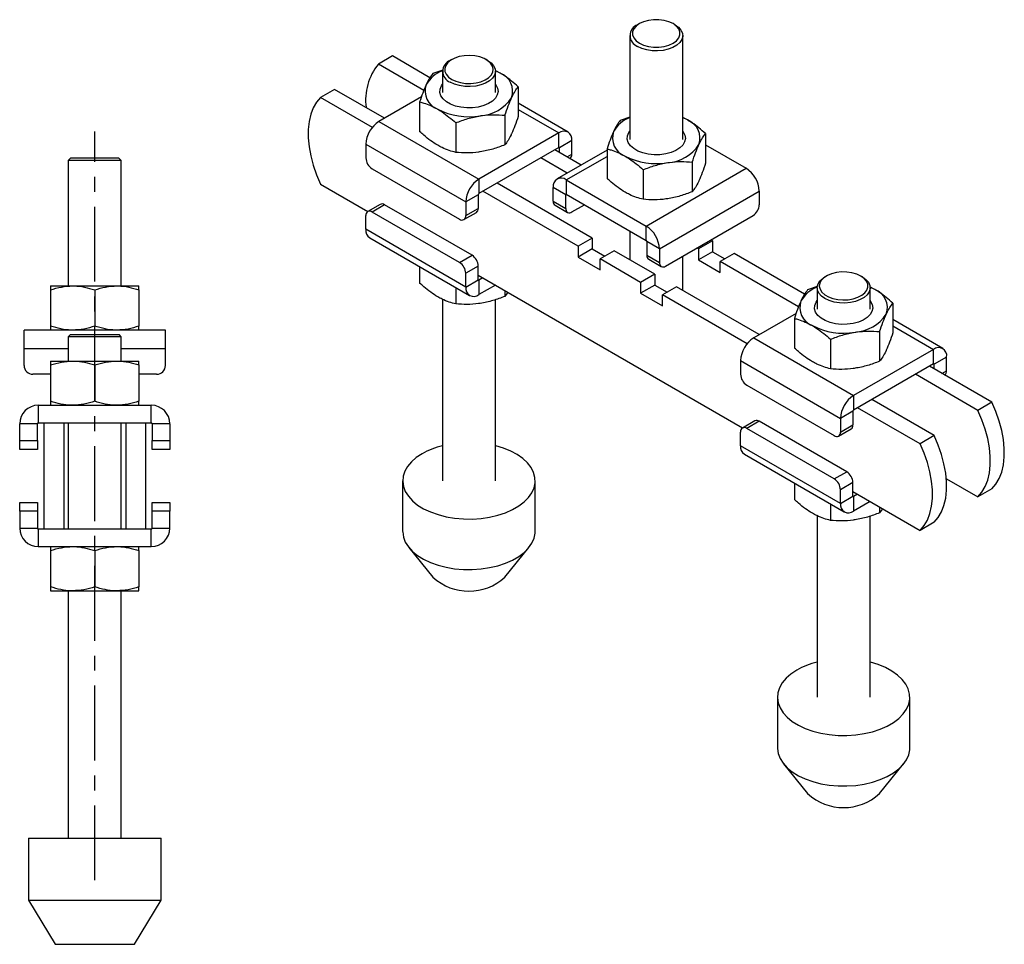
# Model space of a CAD drawing. Extents: x 21 to 275, y 32 to 185.
# Tile 3 of 3: x 163 to 275, y 80 to 185. Entities that reach past the tile are written whole.
import ezdxf

# ---------------------------------------------------------------- set-up
doc = ezdxf.new("R2010")
doc.units = 0
doc.header["$LTSCALE"] = 0.666667
doc.linetypes.add('CENTERX2', pattern=[20.32, 12.7, -2.54, 2.54, -2.54])
doc.layers.get('0').update_dxf_attribs({"linetype": 'CONTINUOUS'})
doc.layers.add('FORMATO', color=179, linetype='CONTINUOUS')

msp = doc.modelspace()

# ---------------------------------------------------------------- linework, layer by layer
at = {"color": 7, "linetype": 'CONTINUOUS'}
for p, q in [((233.5367, 184.4418), (233.3245, 184.3192)), ((237.5678, 184.3192), (237.3556, 184.4418)), ((232.4462, 183.0948), (232.4462, 171.3309)), ((238.4462, 171.3309), (238.4462, 183.0948)), ((205.5709, 180.7845), (203.9799, 179.8661)), ((209.8235, 178.3295), (205.5709, 180.7845)), ((209.13, 176.893), (203.9799, 179.8661)), ((212.2881, 180.3775), (212.1113, 180.2754)), ((216.3546, 180.2754), (216.1778, 180.3775)), ((211.277, 179.1934), (210.1505, 178.7976)), ((211.2329, 179.051), (211.2329, 176.6364)), ((217.2329, 176.6364), (217.2329, 179.051)), ((217.7685, 178.8465), (217.2655, 179.0998)), ((219.8097, 177.3035), (219.8097, 173.9501)), ((199.0302, 177.0086), (197.4392, 176.0902)), ((204.6868, 173.7431), (199.0302, 177.0086)), ((208.8537, 176.1486), (204.0506, 173.3759)), ((203.2997, 172.707), (197.4392, 176.0902)), ((208.6562, 175.5782), (208.6562, 172.2248)), ((225.4652, 172.1736), (219.8097, 175.4384)), ((218.3154, 174.084), (218.3154, 170.7306)), ((204.0506, 173.3759), (215.3643, 166.8446)), ((212.7387, 173.2214), (212.7387, 169.868)), ((232.4462, 173.8724), (231.3637, 173.4921)), ((238.9817, 173.541), (238.4462, 173.8107)), ((224.4153, 172.0696), (215.3643, 166.8446)), ((224.4153, 170.4366), (224.4153, 172.0696)), ((241.0229, 171.9979), (241.0229, 168.6445)), ((202.5657, 170.8039), (213.8794, 164.2727)), ((202.5657, 170.8039), (202.5657, 169.2525)), ((225.9002, 171.2121), (224.486, 170.3957)), ((225.9002, 169.6607), (225.9002, 171.2121)), ((241.0229, 170.7291), (245.6285, 168.0704)), ((224.4153, 170.4366), (215.3643, 165.2115)), ((226.9457, 168.4451), (223.9557, 170.1712)), ((229.8694, 170.1329), (224.2139, 166.8681)), ((224.486, 169.8651), (224.486, 170.3957)), ((229.8694, 170.2727), (229.8694, 166.9193)), ((169.1699, 169.2637), (168.8699, 168.9637)), ((168.8699, 168.9637), (168.8699, 154.7637)), ((174.8699, 168.9637), (168.8699, 168.9637)), ((169.1699, 169.2637), (174.5699, 169.2637)), ((174.8699, 168.9637), (174.5699, 169.2637)), ((174.8699, 154.7637), (174.8699, 168.9637)), ((225.3547, 167.5267), (222.3647, 169.2528)), ((225.6631, 169.1855), (225.6931, 169.2029)), ((239.5286, 168.7785), (239.5286, 165.4251)), ((203.2728, 168.0278), (213.1723, 162.3129)), ((233.9519, 167.9159), (233.9519, 164.5625)), ((234.3148, 161.5391), (245.6285, 168.0704)), ((197.4392, 166.2917), (202.8028, 163.1953)), ((215.3643, 166.8446), (215.3643, 165.2115)), ((228.1983, 160.1702), (217.4149, 166.3953)), ((225.2638, 166.7641), (234.3148, 161.5391)), ((225.2638, 166.7641), (225.2638, 165.131)), ((215.2936, 165.0891), (213.8794, 164.2727)), ((215.2936, 165.0891), (215.2936, 163.5376)), ((226.6073, 159.2518), (215.8239, 165.4769)), ((225.1931, 165.0902), (223.7789, 165.9066)), ((223.7789, 164.3552), (223.7789, 165.9066)), ((225.1931, 163.5388), (225.1931, 165.0902)), ((225.2638, 165.131), (234.3148, 159.906)), ((235.7997, 158.9671), (247.1134, 165.4984)), ((247.1134, 165.4984), (247.1134, 163.947)), ((204.187, 163.9944), (202.7728, 163.178)), ((204.687, 163.9449), (203.2728, 163.1285)), ((214.5865, 158.2301), (204.687, 163.9449)), ((213.8794, 164.2727), (213.8794, 162.7212)), ((223.7789, 164.3552), (225.1931, 163.5388)), ((223.986, 163.8973), (225.4002, 163.0809)), ((225.9002, 163.1304), (227.3148, 163.947)), ((213.1723, 157.4137), (203.2728, 163.1285)), ((213.6722, 162.2634), (215.0865, 163.0798)), ((213.8794, 162.7212), (215.2936, 163.5376)), ((202.5657, 161.1687), (202.5657, 162.7202)), ((236.5068, 157.0074), (246.4063, 162.7222)), ((213.8794, 154.6375), (202.5657, 161.1687)), ((232.4462, 160.9848), (232.4462, 157.718)), ((234.3148, 159.906), (234.3148, 161.5391)), ((203.0007, 160.2073), (214.3144, 153.676)), ((228.1983, 160.1702), (226.6073, 159.2518)), ((228.1983, 160.1702), (228.1983, 158.9454)), ((235.7997, 158.9671), (234.3855, 159.7835)), ((234.3855, 159.7835), (234.3855, 158.2321)), ((241.8101, 159.8641), (240.2191, 158.9456)), ((241.8101, 159.8641), (241.6327, 159.9665)), ((241.8101, 159.8641), (241.8101, 158.6393)), ((226.6073, 159.2518), (226.6073, 158.027)), ((228.1983, 158.9454), (226.6073, 158.027)), ((228.1983, 158.9454), (229.6123, 158.1291)), ((230.6732, 158.7415), (229.0822, 157.823)), ((235.2694, 156.0882), (230.6732, 158.7415)), ((235.7997, 158.9671), (235.7997, 157.4157)), ((240.2191, 158.9456), (240.0417, 159.048)), ((240.2191, 158.9456), (240.2191, 157.7208)), ((241.8101, 158.6393), (240.2191, 157.7208)), ((241.8101, 158.6393), (243.2242, 157.8229)), ((244.285, 158.4354), (242.694, 157.5169)), ((252.2499, 153.8373), (244.285, 158.4354)), ((213.1723, 157.4137), (214.5865, 158.2301)), ((226.6073, 158.027), (229.0822, 156.5982)), ((229.0822, 156.5982), (229.0822, 157.823)), ((233.6784, 155.1697), (229.0822, 157.823)), ((234.3855, 158.2321), (235.7997, 157.4157)), ((234.5926, 157.7743), (236.0069, 156.9579)), ((238.4462, 154.2543), (238.4462, 158.1269)), ((240.2191, 157.7208), (242.694, 156.2921)), ((251.5564, 152.4007), (242.694, 157.5169)), ((242.694, 156.2921), (242.694, 157.5169)), ((208.6562, 156.9424), (208.6562, 155.0774)), ((215.2936, 157.0053), (213.8794, 156.1889)), ((213.8794, 154.6375), (213.8794, 156.1889)), ((215.2936, 155.4539), (215.2936, 157.0053)), ((235.2694, 156.0882), (233.6784, 155.1697)), ((235.2694, 156.0882), (235.2694, 154.8634)), ((213.8794, 154.6375), (215.2936, 155.4539)), ((215.2936, 155.9845), (245.2292, 138.7031)), ((215.8239, 155.6784), (215.3643, 155.4131)), ((215.3643, 155.4131), (215.3643, 153.78)), ((233.6784, 155.1697), (233.6784, 153.9449)), ((254.7145, 155.8852), (254.5377, 155.7831)), ((258.781, 155.7831), (258.6042, 155.8852)), ((166.8699, 154.7637), (169.3699, 154.7637)), ((166.8699, 154.3171), (166.8699, 150.2103)), ((169.3699, 154.7637), (174.3699, 154.7637)), ((171.8699, 154.3171), (171.8699, 150.2103)), ((174.3699, 154.7637), (176.8699, 154.7637)), ((176.8699, 154.3171), (176.8699, 150.2103)), ((212.7387, 154.5857), (212.7387, 152.7207)), ((217.2384, 154.8618), (215.3643, 153.78)), ((218.3154, 154.2401), (218.3154, 153.5833)), ((218.6442, 154.0503), (218.3154, 153.5833)), ((235.2694, 154.8634), (233.6784, 153.9449)), ((233.6784, 153.9449), (236.1533, 152.5162)), ((235.2694, 154.8634), (236.6834, 154.0471)), ((237.7442, 154.6595), (236.1533, 153.741)), ((247.1132, 149.2509), (237.7442, 154.6595)), ((253.6704, 154.6895), (252.5769, 154.3053)), ((253.6594, 154.5587), (253.6594, 152.1442)), ((260.1949, 154.3542), (259.6231, 154.6423)), ((259.6594, 152.1442), (259.6594, 154.5587)), ((211.2329, 153.2537), (211.2329, 132.7123)), ((217.2329, 132.7123), (217.2329, 153.2062)), ((245.7261, 148.2147), (236.1533, 153.741)), ((236.1533, 152.5162), (236.1533, 153.741)), ((262.2361, 152.8112), (262.2361, 149.4578)), ((251.2801, 151.6564), (246.477, 148.8836)), ((251.0826, 151.0859), (251.0826, 147.7325)), ((267.8916, 147.6814), (262.2361, 150.9462)), ((179.8699, 149.7637), (163.8699, 149.7637)), ((163.8699, 147.6637), (163.8699, 149.7637)), ((179.8699, 147.6637), (179.8699, 149.7637)), ((260.7418, 149.5918), (260.7418, 146.2384)), ((169.1199, 149.2637), (168.8699, 149.0137)), ((168.8699, 149.0137), (168.8699, 146.2637)), ((174.8699, 149.0137), (168.8699, 149.0137)), ((169.1199, 149.2637), (174.6199, 149.2637)), ((174.8699, 149.0137), (174.6199, 149.2637)), ((174.8699, 146.2637), (174.8699, 149.0137)), ((246.477, 148.8836), (257.7907, 142.3524)), ((255.1651, 148.7292), (255.1651, 145.3758)), ((163.8699, 145.7637), (163.8699, 147.6637)), ((179.8699, 145.7637), (179.8699, 147.6637)), ((266.8417, 147.5774), (257.7907, 142.3524)), ((266.8417, 145.9443), (266.8417, 147.5774)), ((166.8699, 146.2637), (169.3699, 146.2637)), ((169.3699, 146.2637), (174.3699, 146.2637)), ((174.3699, 146.2637), (176.8699, 146.2637)), ((244.9921, 146.3117), (256.3058, 139.7804)), ((244.9921, 146.3117), (244.9921, 144.7603)), ((268.3266, 146.7199), (266.9124, 145.9035)), ((268.3266, 145.1685), (268.3266, 146.7199)), ((166.8699, 145.8171), (166.8699, 141.7103)), ((171.8699, 145.8171), (171.8699, 141.7103)), ((176.8699, 145.8171), (176.8699, 141.7103)), ((266.8417, 145.9443), (257.7907, 140.7193)), ((273.4531, 141.5969), (266.3821, 145.679)), ((266.9124, 145.3728), (266.9124, 145.9035)), ((166.8699, 144.7637), (164.8699, 144.7637)), ((178.8699, 144.7637), (176.8699, 144.7637)), ((271.8621, 140.6785), (264.7911, 144.7605)), ((268.0895, 144.6933), (268.1195, 144.7106)), ((245.6992, 143.5355), (255.5987, 137.8207)), ((257.7907, 142.3524), (257.7907, 140.7193)), ((266.9124, 137.821), (259.8413, 141.9031)), ((273.4531, 141.5969), (271.8621, 140.6785)), ((165.4699, 141.2637), (165.4699, 139.2637)), ((165.4699, 141.2637), (178.2699, 141.2637)), ((178.2699, 139.2637), (178.2699, 141.2637)), ((257.72, 140.5968), (256.3058, 139.7804)), ((257.72, 140.5968), (257.72, 139.0454)), ((265.3214, 136.9026), (258.2503, 140.9846)), ((246.6135, 139.5022), (245.1992, 138.6858)), ((247.1134, 139.4527), (245.6992, 138.6363)), ((257.0129, 133.7378), (247.1134, 139.4527)), ((256.3058, 139.7804), (256.3058, 138.229)), ((165.3699, 139.1637), (163.3699, 139.1637)), ((163.3699, 137.2637), (163.3699, 139.1637)), ((165.3699, 137.2637), (165.3699, 139.1637)), ((165.4699, 139.2637), (166.1199, 139.2637)), ((166.1199, 139.2637), (166.1199, 127.2637)), ((166.1199, 139.2637), (168.3699, 139.2637)), ((168.3699, 139.2637), (168.3699, 127.2637)), ((168.3699, 139.2637), (175.3699, 139.2637)), ((168.8699, 139.2637), (168.8699, 127.2637)), ((174.8699, 127.2637), (174.8699, 139.2637)), ((175.3699, 139.2637), (175.3699, 127.2637)), ((175.3699, 139.2637), (177.6199, 139.2637)), ((177.6199, 139.2637), (177.6199, 127.2637)), ((177.6199, 139.2637), (178.2699, 139.2637)), ((180.3699, 139.1637), (178.3699, 139.1637)), ((178.3699, 139.1637), (178.3699, 137.2637)), ((180.3699, 139.1637), (180.3699, 137.2637)), ((255.5987, 132.9214), (245.6992, 138.6363)), ((256.0987, 137.7711), (257.5129, 138.5876)), ((256.3058, 138.229), (257.72, 139.0454)), ((163.3699, 137.2637), (165.3699, 137.2637)), ((163.3699, 136.2637), (163.3699, 137.2637)), ((165.3699, 137.2637), (165.3699, 136.2637)), ((178.3699, 137.2637), (180.3699, 137.2637)), ((178.3699, 136.2637), (178.3699, 137.2637)), ((180.3699, 137.2637), (180.3699, 136.2637)), ((244.9921, 136.6765), (244.9921, 138.2279)), ((266.9124, 137.821), (265.3214, 136.9026)), ((165.3699, 136.2637), (163.3699, 136.2637)), ((180.3699, 136.2637), (178.3699, 136.2637)), ((256.3058, 130.1452), (244.9921, 136.6765)), ((245.4271, 135.715), (256.7408, 129.1838)), ((206.7329, 132.7123), (206.7329, 126.9965)), ((221.7329, 126.9965), (221.7329, 132.7123)), ((255.5987, 132.9214), (257.0129, 133.7378)), ((268.2913, 132.9414), (271.8621, 130.88)), ((251.0826, 132.4502), (251.0826, 130.5852)), ((257.72, 132.5131), (256.3058, 131.6967)), ((256.3058, 130.1452), (256.3058, 131.6967)), ((257.72, 130.9616), (257.72, 132.5131)), ((273.4531, 131.7984), (271.8621, 130.88)), ((256.3058, 130.1452), (257.72, 130.9616)), ((257.72, 131.4923), (265.3214, 127.1041)), ((258.2503, 131.1861), (257.7907, 130.9208)), ((257.7907, 130.9208), (257.7907, 129.2877)), ((163.3699, 129.2637), (163.3699, 130.2637)), ((163.3699, 130.2637), (165.3699, 130.2637)), ((165.3699, 130.2637), (165.3699, 129.2637)), ((178.3699, 129.2637), (178.3699, 130.2637)), ((178.3699, 130.2637), (180.3699, 130.2637)), ((180.3699, 130.2637), (180.3699, 129.2637)), ((255.1651, 130.0934), (255.1651, 128.2284)), ((259.6648, 130.3696), (257.7907, 129.2877)), ((260.7418, 129.7478), (260.7418, 129.091)), ((261.0706, 129.5581), (260.7418, 129.091)), ((165.3699, 129.2637), (163.3699, 129.2637)), ((163.3699, 129.2637), (163.3699, 127.3637)), ((165.3699, 129.2637), (165.3699, 127.3637)), ((178.3699, 127.3637), (178.3699, 129.2637)), ((180.3699, 129.2637), (178.3699, 129.2637)), ((180.3699, 127.3637), (180.3699, 129.2637)), ((253.6594, 128.7615), (253.6594, 108.22)), ((259.6594, 108.22), (259.6594, 128.714)), ((163.3699, 127.3637), (165.3699, 127.3637)), ((165.4699, 127.2637), (165.4699, 125.2637)), ((165.4699, 127.2637), (166.1199, 127.2637)), ((166.1199, 127.2637), (168.3699, 127.2637)), ((168.3699, 127.2637), (175.3699, 127.2637)), ((175.3699, 127.2637), (177.6199, 127.2637)), ((177.6199, 127.2637), (178.2699, 127.2637)), ((178.2699, 125.2637), (178.2699, 127.2637)), ((178.3699, 127.3637), (180.3699, 127.3637)), ((266.9124, 128.0226), (265.3214, 127.1041)), ((165.4699, 125.2637), (178.2699, 125.2637)), ((207.4412, 125.1599), (210.1579, 121.8118)), ((218.308, 121.8118), (221.0247, 125.1599)), ((166.8699, 124.8171), (166.8699, 120.7103)), ((171.8699, 124.8171), (171.8699, 120.7103)), ((176.8699, 124.8171), (176.8699, 120.7103)), ((166.8699, 120.2637), (169.3699, 120.2637)), ((168.8699, 120.2637), (168.8699, 92.2637)), ((169.3699, 120.2637), (174.3699, 120.2637)), ((174.3699, 120.2637), (176.8699, 120.2637)), ((174.8699, 92.2637), (174.8699, 120.2637)), ((249.1594, 108.22), (249.1594, 102.5042)), ((264.1594, 102.5042), (264.1594, 108.22)), ((249.8676, 100.6676), (252.5843, 97.3196)), ((260.7344, 97.3196), (263.4511, 100.6676)), ((164.3699, 92.2637), (164.3699, 85.2637)), ((164.3699, 92.2637), (171.8699, 92.2637)), ((171.8699, 92.2637), (179.3699, 92.2637)), ((179.3699, 85.2637), (179.3699, 92.2637)), ((164.3699, 85.2637), (167.3699, 80.2637)), ((164.3699, 85.2637), (171.8699, 85.2637)), ((171.8699, 85.2637), (179.3699, 85.2637)), ((176.3699, 80.2637), (179.3699, 85.2637)), ((167.3699, 80.2637), (171.8699, 80.2637)), ((171.8699, 80.2637), (176.3699, 80.2637))]:
    msp.add_line(p, q, dxfattribs=at)
at = {"color": 8, "linetype": 'CONTINUOUS'}
for p, q in [((219.8097, 174.7284), (224.4153, 172.0696)), ((224.4153, 170.4365), (224.486, 170.3957)), ((225.3701, 169.3547), (225.9002, 169.6607)), ((225.2638, 166.7641), (229.8694, 169.4228)), ((225.1931, 165.0902), (225.2638, 165.131)), ((215.3643, 155.4131), (215.2936, 155.4539)), ((262.2361, 150.2361), (266.8417, 147.5774)), ((168.8699, 147.6637), (163.8699, 147.6637)), ((179.8699, 147.6637), (174.8699, 147.6637)), ((266.8417, 145.9443), (266.9124, 145.9035)), ((267.7965, 144.8624), (268.3266, 145.1685)), ((257.7907, 130.9208), (257.72, 130.9616))]:
    msp.add_line(p, q, dxfattribs=at)
at = {"color": 7, "linetype": 'CONTINUOUS', "flags": 128}
for points in [[(233.537, 182.2376), (234.0097, 182.02), (234.5544, 181.8686), (235.1438, 181.7909), (235.7485, 181.7909), (236.3379, 181.8686), (236.8826, 182.02), (237.3553, 182.2376), (237.7323, 182.5105), (237.9946, 182.825), (238.1292, 183.1653), (238.1292, 183.5143), (237.9946, 183.8546), (237.7323, 184.169), (237.3553, 184.4419), (236.8826, 184.6596), (236.3379, 184.811), (235.7485, 184.8887), (235.1438, 184.8887), (234.5544, 184.811), (234.0097, 184.6596), (233.537, 184.4419), (233.16, 184.169), (232.8977, 183.8546), (232.7631, 183.5143), (232.7631, 183.1653), (232.8977, 182.825), (233.16, 182.5105), (233.537, 182.2376)], [(237.5678, 184.3192), (237.9622, 184.0381), (238.2469, 183.7155), (238.4092, 183.3657), (238.442, 183.0042), (238.3439, 182.6466), (238.1192, 182.3086), (237.7776, 182.0049), (237.3341, 181.7489), (236.8081, 181.5517), (236.2226, 181.422), (235.6032, 181.3653), (234.9768, 181.3843), (234.371, 181.478), (233.8122, 181.6424), (233.3248, 181.8702)], [(212.2884, 178.1325), (212.7519, 177.9175), (213.2846, 177.7649), (213.8617, 177.6821), (214.4561, 177.6728), (215.0401, 177.7375), (215.5864, 177.8731), (216.0694, 178.0734), (216.4665, 178.3289), (216.7591, 178.6278), (216.9337, 178.9559), (216.9819, 179.2981), (216.9017, 179.6382), (216.6966, 179.9605), (216.3763, 180.2497), (215.9558, 180.4924), (215.4548, 180.6773), (214.8966, 180.7957), (214.3074, 180.842), (213.7147, 180.8142), (213.1463, 180.7134), (212.6286, 180.5445), (212.186, 180.3152), (211.8391, 180.0364), (211.6041, 179.7211), (211.492, 179.3839), (211.5081, 179.0408), (211.6516, 178.7076), (211.9158, 178.4001), (212.2884, 178.1325)], [(216.3546, 180.2754), (216.749, 179.9942), (217.0337, 179.6716), (217.196, 179.3219), (217.2288, 178.9603), (217.1307, 178.6027), (216.906, 178.2647), (216.5644, 177.9611), (216.1209, 177.705), (215.5949, 177.5079), (215.0094, 177.3781), (214.39, 177.3215), (213.7636, 177.3404), (213.1578, 177.4341), (212.599, 177.5985), (212.1116, 177.8263)], [(217.7685, 178.8465), (217.2768, 179.0954), (217.2309, 179.1155)], [(217.2329, 177.5931), (217.2935, 177.5112), (217.477, 177.1411), (217.5276, 176.7573), (217.4433, 176.3754), (217.2277, 176.0111), (216.8894, 175.6794), (216.4423, 175.3937), (215.9048, 175.1659), (215.2989, 175.0052), (214.6493, 174.9181), (213.9827, 174.9084), (213.3263, 174.9763), (212.707, 175.1191), (212.1503, 175.3309), (211.6787, 175.6032), (211.3118, 175.9246), (211.0644, 176.2821), (210.9468, 176.661), (210.9636, 177.0458), (211.1144, 177.4208), (211.2329, 177.5931)], [(197.4392, 176.0902), (196.9826, 175.5577), (196.6096, 174.9209), (196.3253, 174.1884), (196.1336, 173.3703), (196.037, 172.4778), (196.037, 171.523), (196.1336, 170.519), (196.3253, 169.4795), (196.6096, 168.4188), (196.9826, 167.3513), (197.4392, 166.2917)], [(238.9817, 173.541), (238.49, 173.7899), (238.4462, 173.8091)], [(238.4462, 172.2876), (238.5067, 172.2057), (238.6902, 171.8356), (238.7408, 171.4517), (238.6566, 171.0699), (238.4409, 170.7056), (238.1026, 170.3739), (237.6555, 170.0882), (237.118, 169.8604), (236.5121, 169.6996), (235.8625, 169.6126), (235.1959, 169.6029), (234.5395, 169.6708), (233.9202, 169.8136), (233.3635, 170.0254), (232.8919, 170.2976), (232.525, 170.6191), (232.2776, 170.9766), (232.16, 171.3555), (232.1769, 171.7403), (232.3276, 172.1153), (232.4462, 172.2876)], [(258.6039, 155.8854), (258.1404, 156.1005), (257.6077, 156.253), (257.0306, 156.3359), (256.4362, 156.3451), (255.8522, 156.2805), (255.3059, 156.1448), (254.8229, 155.9445), (254.4258, 155.689), (254.1332, 155.3902), (253.9586, 155.062), (253.9104, 154.7199), (253.9906, 154.3797), (254.1957, 154.0575), (254.516, 153.7682), (254.9365, 153.5255), (255.4375, 153.3406), (255.9957, 153.2222), (256.5849, 153.1759), (257.1776, 153.2037), (257.746, 153.3045), (258.2637, 153.4735), (258.7063, 153.7027), (259.0532, 153.9815), (259.2882, 154.2969), (259.4003, 154.634), (259.3842, 154.9772), (259.2407, 155.3103), (258.9765, 155.6178), (258.6039, 155.8854)], [(258.7807, 155.7833), (259.1754, 155.502), (259.4601, 155.1794), (259.6224, 154.8296), (259.6552, 154.4681), (259.5571, 154.1105), (259.3324, 153.7725), (258.9908, 153.4688), (258.5473, 153.2128), (258.0213, 153.0156), (257.4358, 152.8859), (256.8164, 152.8292), (256.1901, 152.8482), (255.5843, 152.9419), (255.0254, 153.1062), (254.538, 153.3341), (254.1433, 153.6155), (253.8586, 153.9381), (253.6963, 154.2878), (253.6635, 154.6493), (253.7616, 155.0069), (253.9863, 155.345), (254.3279, 155.6486), (254.5377, 155.7831)], [(260.1949, 154.3542), (259.7032, 154.6032), (259.6573, 154.6233)], [(259.6594, 153.1009), (259.7199, 153.019), (259.9034, 152.6489), (259.954, 152.265), (259.8698, 151.8831), (259.6541, 151.5189), (259.3158, 151.1871), (258.8687, 150.9015), (258.3313, 150.6736), (257.7253, 150.5129), (257.0757, 150.4259), (256.4091, 150.4161), (255.7527, 150.4841), (255.1335, 150.6269), (254.5767, 150.8387), (254.1051, 151.1109), (253.7382, 151.4323), (253.4908, 151.7898), (253.3732, 152.1688), (253.3901, 152.5536), (253.5408, 152.9286), (253.6594, 153.1009)], [(273.4531, 131.7984), (273.9097, 132.3309), (274.2827, 132.9677), (274.567, 133.7002), (274.7587, 134.5183), (274.8553, 135.4109), (274.8553, 136.3657), (274.7587, 137.3697), (274.567, 138.4091), (274.2827, 139.4699), (273.9097, 140.5373), (273.4531, 141.5969)], [(271.8621, 130.88), (272.3187, 131.4124), (272.6917, 132.0493), (272.976, 132.7817), (273.1677, 133.5998), (273.2643, 134.4924), (273.2643, 135.4472), (273.1677, 136.4512), (272.976, 137.4907), (272.6917, 138.5514), (272.3187, 139.6189), (271.8621, 140.6785)], [(266.9124, 128.0226), (267.369, 128.555), (267.742, 129.1918), (268.0263, 129.9243), (268.218, 130.7424), (268.3145, 131.635), (268.3145, 132.5898), (268.218, 133.5938), (268.0263, 134.6333), (267.742, 135.694), (267.369, 136.7614), (266.9124, 137.821)], [(208.9296, 135.7738), (208.2701, 135.3384), (207.717, 134.8562), (207.2801, 134.3357), (206.9673, 133.7862), (206.7842, 133.2176), (206.734, 132.6399), (206.8176, 132.0636), (207.0335, 131.4988), (207.378, 130.9556), (207.8447, 130.4439), (208.4254, 129.9726), (209.1098, 129.5501), (209.8856, 129.1842), (210.739, 128.8811), (211.6547, 128.6465), (212.6164, 128.4844), (213.607, 128.3977), (214.6088, 128.388), (215.6038, 128.4555), (216.5744, 128.599), (217.5032, 128.8159), (218.3736, 129.1023), (219.1702, 129.4531), (219.8786, 129.8621), (220.4863, 130.3219), (220.9824, 130.8244), (221.3581, 131.3606), (221.6066, 131.9209), (221.7235, 132.4953), (221.7068, 133.0736), (221.5567, 133.6454), (221.2759, 134.2006), (220.8694, 134.7293), (220.3445, 135.2219), (219.7105, 135.6698), (218.9788, 136.0649), (218.1624, 136.4001), (217.2758, 136.6696), (217.2329, 136.6805)], [(265.3214, 127.1041), (265.778, 127.6366), (266.151, 128.2734), (266.4353, 129.0058), (266.627, 129.824), (266.7235, 130.7165), (266.7235, 131.6713), (266.627, 132.6753), (266.4353, 133.7148), (266.151, 134.7755), (265.778, 135.843), (265.3214, 136.9026)], [(206.7329, 126.9965), (206.734, 126.9241), (206.8176, 126.3478), (207.0335, 125.783), (207.378, 125.2399), (207.8447, 124.7281), (208.4254, 124.2568), (209.1098, 123.8344), (209.8856, 123.4684), (210.739, 123.1653), (211.6547, 122.9307), (212.6164, 122.7686), (213.607, 122.6819), (214.6088, 122.6723), (215.6038, 122.7398), (216.5744, 122.8832), (217.5032, 123.1001), (218.3736, 123.3865), (219.1702, 123.7373), (219.8786, 124.1463), (220.4863, 124.6061), (220.9824, 125.1086), (221.3581, 125.6448), (221.6066, 126.2051), (221.7235, 126.7795), (221.7329, 126.9965)], [(251.3561, 111.2815), (250.6965, 110.8462), (250.1434, 110.3639), (249.7065, 109.8434), (249.3937, 109.294), (249.2106, 108.7253), (249.1604, 108.1477), (249.244, 107.5713), (249.46, 107.0065), (249.8044, 106.4634), (250.2711, 105.9516), (250.8518, 105.4803), (251.5362, 105.0579), (252.312, 104.6919), (253.1654, 104.3889), (254.0811, 104.1542), (255.0429, 103.9921), (256.0334, 103.9055), (257.0352, 103.8958), (258.0302, 103.9633), (259.0008, 104.1068), (259.9296, 104.3236), (260.8, 104.61), (261.5966, 104.9608), (262.305, 105.3698), (262.9127, 105.8297), (263.4088, 106.3321), (263.7845, 106.8683), (264.033, 107.4286), (264.1499, 108.0031), (264.1332, 108.5814), (263.9831, 109.1532), (263.7023, 109.7084), (263.2958, 110.237), (262.7709, 110.7297), (262.1369, 111.1775), (261.4052, 111.5726), (260.5888, 111.9079), (259.7022, 112.1773), (259.6594, 112.1882)], [(249.1594, 102.5042), (249.1604, 102.4319), (249.244, 101.8555), (249.46, 101.2907), (249.8044, 100.7476), (250.2711, 100.2358), (250.8518, 99.7645), (251.5362, 99.3421), (252.312, 98.9761), (253.1654, 98.6731), (254.0811, 98.4384), (255.0429, 98.2763), (256.0334, 98.1897), (257.0352, 98.18), (258.0302, 98.2475), (259.0008, 98.391), (259.9296, 98.6078), (260.8, 98.8942), (261.5966, 99.2451), (262.305, 99.654), (262.9127, 100.1139), (263.4088, 100.6164), (263.7845, 101.1525), (264.033, 101.7128), (264.1499, 102.2873), (264.1594, 102.5042)]]:
    msp.add_lwpolyline(points, dxfattribs=at)
at = {"color": 7, "linetype": 'CONTINUOUS'}
for centre, radius, start, end in [((233.7977, 183.0948), 1.3127, 111.131422, 248.884707), ((208.9148, 175.83), 6.3752, 140.721905, 187.959723), ((212.5845, 179.0509), 1.3127, 111.131422, 248.884707), ((212.5019, 175.776), 3.5717, 110.774588, 150.173155), ((216.99, 176.7908), 2.1982, 340.538998, 69.257925), ((211.4759, 176.8202), 2.1982, 160.538998, 249.257925), ((215.2537, 178.5736), 4.5644, 273.433502, 326.561121), ((214.2245, 181.5813), 7.6752, 242.642825, 279.771097), ((205.7896, 170.6572), 3.2273, 122.605478, 177.394522), ((233.7143, 170.4712), 3.5707, 110.803362, 150.176162), ((238.2032, 171.4852), 2.1982, 340.538998, 69.257925), ((224.995, 171.359), 0.9171, 350.785963, 129.203285), ((232.6891, 171.5146), 2.1982, 160.538998, 249.257925), ((236.4669, 173.2681), 4.5644, 273.433502, 326.561121), ((224.4429, 170.4027), 0.0437, 350.785963, 129.203285), ((225.4245, 169.6001), 0.4795, 304.056351, 7.25583), ((235.4377, 176.2757), 7.6752, 242.642825, 279.771097), ((204.1009, 169.3224), 1.5368, 182.605478, 237.394522), ((243.8895, 165.3517), 3.2273, 2.605478, 57.394522), ((217.1033, 164.126), 3.2273, 122.605478, 177.394522), ((224.6841, 166.0535), 0.9171, 50.796715, 189.214037), ((215.4471, 165.0821), 0.1537, 122.605478, 177.394522), ((225.2362, 165.0972), 0.0437, 50.796715, 189.214037), ((204.3941, 163.536), 0.503, 54.382423, 114.307119), ((224.2689, 164.3011), 0.493, 173.701152, 234.986667), ((245.5782, 164.0168), 1.5368, 302.605478, 357.394522), ((202.9968, 162.7901), 0.4367, 50.796715, 189.214037), ((214.8179, 163.4771), 0.4795, 304.056351, 7.25583), ((225.6242, 163.4688), 0.4367, 170.785963, 309.203285), ((213.4483, 162.6513), 0.4367, 230.796715, 9.214037), ((203.5947, 161.0552), 1.0353, 173.701152, 234.986667), ((232.5758, 158.8204), 3.2273, 2.605478, 57.394522), ((234.232, 159.7766), 0.1537, 2.605478, 57.394522), ((212.3442, 156.119), 1.5368, 2.605478, 57.394522), ((213.7584, 156.9355), 1.5368, 2.605478, 57.394522), ((234.8755, 158.178), 0.493, 173.701152, 234.986667), ((236.2308, 157.3458), 0.4367, 170.785963, 309.203285), ((215.3367, 155.4469), 0.0437, 170.785963, 309.203285), ((214.7846, 154.4906), 0.9171, 170.785963, 309.203285), ((254.9283, 151.2838), 3.5717, 110.774588, 150.173155), ((259.4164, 152.2985), 2.1982, 340.538998, 69.257925), ((253.9023, 152.3279), 2.1982, 160.538998, 249.257925), ((257.6801, 154.0814), 4.5644, 273.433502, 326.561121), ((256.6509, 157.089), 7.6752, 242.642825, 279.771097), ((248.216, 146.165), 3.2273, 122.605478, 177.394522), ((267.4214, 146.8667), 0.9171, 350.785963, 129.203285), ((164.8699, 145.7637), 1, 180, 270), ((178.8699, 145.7637), 1, 270, 0), ((266.8693, 145.9105), 0.0437, 350.785963, 129.203285), ((267.8509, 145.1079), 0.4795, 304.056351, 7.25583), ((246.5273, 144.8301), 1.5368, 182.605478, 237.394522), ((259.5298, 139.6337), 3.2273, 122.605478, 177.394522), ((165.4699, 139.1637), 2.1, 90, 180), ((178.2699, 139.1637), 2.1, 0, 90), ((257.8735, 140.5898), 0.1537, 122.605478, 177.394522), ((246.8205, 139.0438), 0.503, 54.382423, 114.307119), ((165.4699, 139.1637), 0.1, 90, 180), ((178.2699, 139.1637), 0.1, 0, 90), ((245.4232, 138.2979), 0.4367, 50.796715, 189.214037), ((257.2443, 138.9848), 0.4795, 304.056351, 7.25583), ((255.8747, 138.1591), 0.4367, 230.796715, 9.214037), ((213.3799, 127.8472), 9.0904, 103.661347, 119.311613), ((246.0211, 136.5629), 1.0353, 173.701152, 234.986667), ((254.7706, 131.6268), 1.5368, 2.605478, 57.394522), ((256.1848, 132.4432), 1.5368, 2.605478, 57.394522), ((257.7631, 130.9546), 0.0437, 170.785963, 309.203285), ((257.2111, 129.9984), 0.9171, 170.785963, 309.203285), ((165.4699, 127.3637), 2.1, 180, 270), ((165.4699, 127.3637), 0.1, 180, 270), ((178.2699, 127.3637), 0.1, 270, 0), ((178.2699, 127.3637), 2.1, 270, 0), ((214.2329, 126.2297), 6.0103, 227.311612, 312.688388), ((255.8064, 103.355), 9.0904, 103.661347, 119.311613), ((256.6594, 101.7375), 6.0103, 227.311612, 312.688388)]:
    msp.add_arc(centre, radius, start, end, dxfattribs=at)
for points, knots in [([(210.1505, 178.7976), (210.0291, 178.6381), (209.7842, 178.3161), (209.5311, 177.8086), (209.4033, 177.5525)], [0, 0, 0, 0, 0.495457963, 1, 1, 1, 1]), ([(219.8097, 177.3035), (219.5595, 177.5245), (219.0566, 177.9686), (218.3708, 178.4809), (217.9391, 178.743), (217.7685, 178.8465)], [0, 0, 0, 0, 0.37479281, 0.75299568, 1, 1, 1, 1]), ([(209.4033, 177.5525), (209.3856, 177.514), (209.2515, 177.2217), (208.9986, 176.5973), (208.771, 175.92), (208.6562, 175.5782)], [0, 0, 0, 0, 0.07006274, 0.53077035, 1, 1, 1, 1]), ([(219.0626, 176.0584), (219.0803, 176.0961), (219.2144, 176.3817), (219.4673, 176.8469), (219.6949, 177.1503), (219.8097, 177.3035)], [0, 0, 0, 0, 0.07006274, 0.53077035, 1, 1, 1, 1]), ([(208.6562, 175.5782), (208.8095, 175.538), (209.2176, 175.4311), (209.8981, 175.1898), (210.4298, 174.9068), (210.6974, 174.7644)], [0, 0, 0, 0, 0.23023616, 0.61266728, 1, 1, 1, 1]), ([(218.3154, 174.084), (218.4368, 174.4474), (218.6817, 175.1807), (218.9348, 175.7641), (219.0626, 176.0584)], [0, 0, 0, 0, 0.49545796, 1, 1, 1, 1]), ([(210.6974, 174.7644), (210.868, 174.6609), (211.2972, 174.4004), (211.983, 173.8886), (212.4859, 173.4446), (212.7387, 173.2214)], [0, 0, 0, 0, 0.24700392, 0.62147562, 1, 1, 1, 1]), ([(212.7387, 173.2214), (213.1915, 173.3934), (214.1055, 173.7405), (215.0503, 173.9245), (215.527, 174.0174)], [0, 0, 0, 0, 0.49545796, 1, 1, 1, 1]), ([(215.527, 174.0174), (215.5931, 174.0272), (216.0936, 174.1013), (217.0373, 174.1676), (217.8868, 174.1121), (218.3154, 174.084)], [0, 0, 0, 0, 0.070062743, 0.530770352, 1, 1, 1, 1]), ([(219.8097, 173.9501), (219.6884, 173.5867), (219.4435, 172.8534), (219.1903, 172.27), (219.0626, 171.9757)], [0, 0, 0, 0, 0.49545796, 1, 1, 1, 1]), ([(231.3637, 173.4921), (231.2423, 173.3326), (230.9974, 173.0106), (230.7443, 172.5031), (230.6165, 172.247)], [0, 0, 0, 0, 0.495457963, 1, 1, 1, 1]), ([(241.0229, 171.9979), (240.7727, 172.219), (240.2699, 172.6631), (239.584, 173.1754), (239.1523, 173.4374), (238.9817, 173.541)], [0, 0, 0, 0, 0.37479281, 0.75299568, 1, 1, 1, 1]), ([(210.6974, 170.6817), (210.4334, 170.8459), (209.9017, 171.1766), (209.221, 171.7206), (208.8095, 172.0879), (208.6562, 172.2248)], [0, 0, 0, 0, 0.38211768, 0.76976434, 1, 1, 1, 1]), ([(219.0626, 171.9757), (219.0449, 171.938), (218.9108, 171.6524), (218.6579, 171.1872), (218.4303, 170.8838), (218.3154, 170.7306)], [0, 0, 0, 0, 0.07006274, 0.53077035, 1, 1, 1, 1]), ([(230.6165, 172.247), (230.5988, 172.2084), (230.4647, 171.9162), (230.2118, 171.2918), (229.9842, 170.6144), (229.8694, 170.2727)], [0, 0, 0, 0, 0.07006274, 0.53077035, 1, 1, 1, 1]), ([(240.2758, 170.7529), (240.2935, 170.7906), (240.4276, 171.0762), (240.6805, 171.5414), (240.9081, 171.8448), (241.0229, 171.9979)], [0, 0, 0, 0, 0.070062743, 0.530770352, 1, 1, 1, 1]), ([(212.7387, 169.868), (212.4884, 169.9359), (211.9856, 170.0723), (211.2998, 170.3519), (210.868, 170.5883), (210.6974, 170.6817)], [0, 0, 0, 0, 0.37479281, 0.75299568, 1, 1, 1, 1]), ([(218.3154, 170.7306), (217.8626, 170.5587), (216.9486, 170.2116), (216.0038, 170.0275), (215.527, 169.9347)], [0, 0, 0, 0, 0.49545796, 1, 1, 1, 1]), ([(239.5286, 168.7785), (239.65, 169.1419), (239.8949, 169.8752), (240.148, 170.4586), (240.2758, 170.7529)], [0, 0, 0, 0, 0.49545796, 1, 1, 1, 1]), ([(215.527, 169.9347), (215.461, 169.9249), (214.9605, 169.8508), (214.0168, 169.7844), (213.1673, 169.84), (212.7387, 169.868)], [0, 0, 0, 0, 0.07006274, 0.53077035, 1, 1, 1, 1]), ([(229.8694, 170.2727), (230.0227, 170.2325), (230.4308, 170.1256), (231.1113, 169.8843), (231.643, 169.6013), (231.9106, 169.4589)], [0, 0, 0, 0, 0.230236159, 0.612667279, 1, 1, 1, 1]), ([(231.9106, 169.4589), (232.0812, 169.3554), (232.5104, 169.0949), (233.1962, 168.5831), (233.6991, 168.1391), (233.9519, 167.9159)], [0, 0, 0, 0, 0.24700392, 0.62147562, 1, 1, 1, 1]), ([(233.9519, 167.9159), (234.4047, 168.0879), (235.3187, 168.4349), (236.2635, 168.619), (236.7402, 168.7119)], [0, 0, 0, 0, 0.49545796, 1, 1, 1, 1]), ([(236.7402, 168.7119), (236.8063, 168.7216), (237.3068, 168.7958), (238.2505, 168.8621), (239.1, 168.8066), (239.5286, 168.7785)], [0, 0, 0, 0, 0.070062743, 0.530770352, 1, 1, 1, 1]), ([(241.0229, 168.6445), (240.9016, 168.2812), (240.6567, 167.5478), (240.4035, 166.9645), (240.2758, 166.6702)], [0, 0, 0, 0, 0.49545796, 1, 1, 1, 1]), ([(231.9106, 165.3762), (231.6466, 165.5404), (231.1149, 165.8711), (230.4342, 166.4151), (230.0227, 166.7824), (229.8694, 166.9193)], [0, 0, 0, 0, 0.38211768, 0.76976434, 1, 1, 1, 1]), ([(240.2758, 166.6702), (240.2581, 166.6325), (240.124, 166.3468), (239.8711, 165.8817), (239.6435, 165.5782), (239.5286, 165.4251)], [0, 0, 0, 0, 0.07006274, 0.53077035, 1, 1, 1, 1]), ([(233.9519, 164.5625), (233.7016, 164.6304), (233.1988, 164.7668), (232.513, 165.0463), (232.0812, 165.2828), (231.9106, 165.3762)], [0, 0, 0, 0, 0.37479281, 0.75299568, 1, 1, 1, 1]), ([(239.5286, 165.4251), (239.0758, 165.2532), (238.1618, 164.9061), (237.217, 164.722), (236.7402, 164.6292)], [0, 0, 0, 0, 0.49545796, 1, 1, 1, 1]), ([(236.7402, 164.6292), (236.6742, 164.6194), (236.1737, 164.5452), (235.23, 164.4789), (234.3805, 164.5345), (233.9519, 164.5625)], [0, 0, 0, 0, 0.07006274, 0.53077035, 1, 1, 1, 1]), ([(210.6974, 153.5344), (210.4334, 153.6985), (209.9017, 154.0292), (209.221, 154.5732), (208.8095, 154.9405), (208.6562, 155.0774)], [0, 0, 0, 0, 0.38211768, 0.76976434, 1, 1, 1, 1]), ([(166.8699, 154.3171), (167.2759, 154.4419), (168.0954, 154.6939), (168.9425, 154.7403), (169.3699, 154.7637)], [0, 0, 0, 0, 0.49545796, 1, 1, 1, 1]), ([(166.8699, 154.7637), (166.8699, 154.7493), (166.8699, 154.7202), (166.8699, 154.5352), (166.8699, 154.3763), (166.8699, 154.3171)], [0, 0, 0, 0, 0.382117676, 0.76976434, 1, 1, 1, 1]), ([(169.3699, 154.7637), (169.4292, 154.7632), (169.8779, 154.7591), (170.724, 154.6616), (171.4856, 154.4326), (171.8699, 154.3171)], [0, 0, 0, 0, 0.07006274, 0.53077035, 1, 1, 1, 1]), ([(171.8699, 154.3171), (172.2759, 154.4419), (173.0954, 154.6939), (173.9425, 154.7403), (174.3699, 154.7637)], [0, 0, 0, 0, 0.49545796, 1, 1, 1, 1]), ([(174.3699, 154.7637), (174.4292, 154.7632), (174.8779, 154.7591), (175.724, 154.6616), (176.4856, 154.4326), (176.8699, 154.3171)], [0, 0, 0, 0, 0.07006274, 0.53077035, 1, 1, 1, 1]), ([(176.8699, 154.3171), (176.8699, 154.3763), (176.8699, 154.5339), (176.8699, 154.7195), (176.8699, 154.7489), (176.8699, 154.7637)], [0, 0, 0, 0, 0.23023616, 0.61266728, 1, 1, 1, 1]), ([(252.5769, 154.3053), (252.4555, 154.1458), (252.2106, 153.8239), (251.9575, 153.3164), (251.8297, 153.0603)], [0, 0, 0, 0, 0.49545796, 1, 1, 1, 1]), ([(262.2361, 152.8112), (261.9859, 153.0323), (261.4831, 153.4764), (260.7972, 153.9887), (260.3655, 154.2507), (260.1949, 154.3542)], [0, 0, 0, 0, 0.37479281, 0.75299568, 1, 1, 1, 1]), ([(212.7387, 152.7207), (212.4884, 152.7886), (211.9856, 152.925), (211.2998, 153.2045), (210.868, 153.441), (210.6974, 153.5344)], [0, 0, 0, 0, 0.37479281, 0.75299568, 1, 1, 1, 1]), ([(215.527, 152.7873), (215.461, 152.7775), (214.9605, 152.7034), (214.0168, 152.6371), (213.1673, 152.6926), (212.7387, 152.7207)], [0, 0, 0, 0, 0.07006274, 0.53077035, 1, 1, 1, 1]), ([(218.3154, 153.5833), (217.8626, 153.4113), (216.9486, 153.0642), (216.0038, 152.8802), (215.527, 152.7873)], [0, 0, 0, 0, 0.49545796, 1, 1, 1, 1]), ([(251.8297, 153.0603), (251.812, 153.0217), (251.6779, 152.7295), (251.425, 152.1051), (251.1974, 151.4277), (251.0826, 151.0859)], [0, 0, 0, 0, 0.07006274, 0.53077035, 1, 1, 1, 1]), ([(261.489, 151.5662), (261.5067, 151.6039), (261.6408, 151.8895), (261.8937, 152.3547), (262.1213, 152.6581), (262.2361, 152.8112)], [0, 0, 0, 0, 0.07006274, 0.53077035, 1, 1, 1, 1]), ([(251.0826, 151.0859), (251.2359, 151.0458), (251.644, 150.9389), (252.3245, 150.6976), (252.8562, 150.4146), (253.1238, 150.2722)], [0, 0, 0, 0, 0.23023616, 0.61266728, 1, 1, 1, 1]), ([(260.7418, 149.5918), (260.8632, 149.9551), (261.1081, 150.6885), (261.3612, 151.2718), (261.489, 151.5662)], [0, 0, 0, 0, 0.49545796, 1, 1, 1, 1]), ([(169.3699, 149.7637), (169.3107, 149.7642), (168.862, 149.7683), (168.0158, 149.8658), (167.2542, 150.0948), (166.8699, 150.2103)], [0, 0, 0, 0, 0.07006274, 0.53077035, 1, 1, 1, 1]), ([(166.8699, 150.2103), (166.8699, 150.1511), (166.8699, 149.9935), (166.8699, 149.8079), (166.8699, 149.7785), (166.8699, 149.7637)], [0, 0, 0, 0, 0.23023616, 0.61266728, 1, 1, 1, 1]), ([(171.8699, 150.2103), (171.4639, 150.0855), (170.6445, 149.8335), (169.7973, 149.7871), (169.3699, 149.7637)], [0, 0, 0, 0, 0.49545796, 1, 1, 1, 1]), ([(174.3699, 149.7637), (174.3107, 149.7642), (173.862, 149.7683), (173.0158, 149.8658), (172.2542, 150.0948), (171.8699, 150.2103)], [0, 0, 0, 0, 0.07006274, 0.53077035, 1, 1, 1, 1]), ([(176.8699, 150.2103), (176.4639, 150.0855), (175.6445, 149.8335), (174.7973, 149.7871), (174.3699, 149.7637)], [0, 0, 0, 0, 0.49545796, 1, 1, 1, 1]), ([(176.8699, 149.7637), (176.8699, 149.7781), (176.8699, 149.8072), (176.8699, 149.9922), (176.8699, 150.1511), (176.8699, 150.2103)], [0, 0, 0, 0, 0.382117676, 0.76976434, 1, 1, 1, 1]), ([(253.1238, 150.2722), (253.2944, 150.1687), (253.7236, 149.9082), (254.4094, 149.3964), (254.9123, 148.9524), (255.1651, 148.7292)], [0, 0, 0, 0, 0.24700392, 0.62147562, 1, 1, 1, 1]), ([(255.1651, 148.7292), (255.6179, 148.9011), (256.5319, 149.2482), (257.4767, 149.4323), (257.9534, 149.5251)], [0, 0, 0, 0, 0.49545796, 1, 1, 1, 1]), ([(257.9534, 149.5251), (258.0195, 149.5349), (258.52, 149.609), (259.4637, 149.6754), (260.3132, 149.6198), (260.7418, 149.5918)], [0, 0, 0, 0, 0.070062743, 0.530770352, 1, 1, 1, 1]), ([(262.2361, 149.4578), (262.1148, 149.0945), (261.8699, 148.3611), (261.6167, 147.7778), (261.489, 147.4835)], [0, 0, 0, 0, 0.49545796, 1, 1, 1, 1]), ([(253.1238, 146.1895), (252.8599, 146.3537), (252.3281, 146.6843), (251.6474, 147.2283), (251.2359, 147.5957), (251.0826, 147.7325)], [0, 0, 0, 0, 0.38211768, 0.76976434, 1, 1, 1, 1]), ([(261.489, 147.4835), (261.4713, 147.4457), (261.3372, 147.1601), (261.0843, 146.695), (260.8567, 146.3915), (260.7418, 146.2384)], [0, 0, 0, 0, 0.07006274, 0.53077035, 1, 1, 1, 1]), ([(166.8699, 145.8171), (167.2759, 145.9419), (168.0954, 146.1939), (168.9425, 146.2403), (169.3699, 146.2637)], [0, 0, 0, 0, 0.49545796, 1, 1, 1, 1]), ([(166.8699, 146.2637), (166.8699, 146.2493), (166.8699, 146.2202), (166.8699, 146.0352), (166.8699, 145.8763), (166.8699, 145.8171)], [0, 0, 0, 0, 0.38211768, 0.76976434, 1, 1, 1, 1]), ([(169.3699, 146.2637), (169.4292, 146.2632), (169.8779, 146.2591), (170.724, 146.1616), (171.4856, 145.9326), (171.8699, 145.8171)], [0, 0, 0, 0, 0.07006274, 0.53077035, 1, 1, 1, 1]), ([(171.8699, 145.8171), (172.2759, 145.9419), (173.0954, 146.1939), (173.9425, 146.2403), (174.3699, 146.2637)], [0, 0, 0, 0, 0.49545796, 1, 1, 1, 1]), ([(174.3699, 146.2637), (174.4292, 146.2632), (174.8779, 146.2591), (175.724, 146.1616), (176.4856, 145.9326), (176.8699, 145.8171)], [0, 0, 0, 0, 0.07006274, 0.53077035, 1, 1, 1, 1]), ([(176.8699, 145.8171), (176.8699, 145.8763), (176.8699, 146.0339), (176.8699, 146.2195), (176.8699, 146.2489), (176.8699, 146.2637)], [0, 0, 0, 0, 0.23023616, 0.61266728, 1, 1, 1, 1]), ([(255.1651, 145.3758), (254.9148, 145.4437), (254.412, 145.5801), (253.7262, 145.8596), (253.2944, 146.0961), (253.1238, 146.1895)], [0, 0, 0, 0, 0.37479281, 0.75299568, 1, 1, 1, 1]), ([(260.7418, 146.2384), (260.289, 146.0664), (259.375, 145.7193), (258.4302, 145.5353), (257.9534, 145.4424)], [0, 0, 0, 0, 0.495457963, 1, 1, 1, 1]), ([(257.9534, 145.4424), (257.8874, 145.4326), (257.3869, 145.3585), (256.4432, 145.2922), (255.5937, 145.3477), (255.1651, 145.3758)], [0, 0, 0, 0, 0.07006274, 0.53077035, 1, 1, 1, 1]), ([(169.3699, 141.2637), (169.3107, 141.2642), (168.862, 141.2683), (168.0158, 141.3658), (167.2542, 141.5948), (166.8699, 141.7103)], [0, 0, 0, 0, 0.07006274, 0.53077035, 1, 1, 1, 1]), ([(166.8699, 141.7103), (166.8699, 141.6511), (166.8699, 141.4935), (166.8699, 141.3079), (166.8699, 141.2785), (166.8699, 141.2637)], [0, 0, 0, 0, 0.23023616, 0.61266728, 1, 1, 1, 1]), ([(171.8699, 141.7103), (171.4639, 141.5855), (170.6445, 141.3335), (169.7973, 141.2871), (169.3699, 141.2637)], [0, 0, 0, 0, 0.49545796, 1, 1, 1, 1]), ([(174.3699, 141.2637), (174.3107, 141.2642), (173.862, 141.2683), (173.0158, 141.3658), (172.2542, 141.5948), (171.8699, 141.7103)], [0, 0, 0, 0, 0.07006274, 0.53077035, 1, 1, 1, 1]), ([(176.8699, 141.7103), (176.4639, 141.5855), (175.6445, 141.3335), (174.7973, 141.2871), (174.3699, 141.2637)], [0, 0, 0, 0, 0.495457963, 1, 1, 1, 1]), ([(176.8699, 141.2637), (176.8699, 141.2781), (176.8699, 141.3072), (176.8699, 141.4922), (176.8699, 141.6511), (176.8699, 141.7103)], [0, 0, 0, 0, 0.38211768, 0.76976434, 1, 1, 1, 1]), ([(253.1238, 129.0421), (252.8599, 129.2063), (252.3281, 129.537), (251.6474, 130.081), (251.2359, 130.4483), (251.0826, 130.5852)], [0, 0, 0, 0, 0.38211768, 0.76976434, 1, 1, 1, 1]), ([(255.1651, 128.2284), (254.9148, 128.2963), (254.412, 128.4327), (253.7262, 128.7122), (253.2944, 128.9487), (253.1238, 129.0421)], [0, 0, 0, 0, 0.37479281, 0.75299568, 1, 1, 1, 1]), ([(257.9534, 128.2951), (257.8874, 128.2853), (257.3869, 128.2112), (256.4432, 128.1448), (255.5937, 128.2004), (255.1651, 128.2284)], [0, 0, 0, 0, 0.07006274, 0.53077035, 1, 1, 1, 1]), ([(260.7418, 129.091), (260.289, 128.9191), (259.375, 128.572), (258.4302, 128.3879), (257.9534, 128.2951)], [0, 0, 0, 0, 0.49545796, 1, 1, 1, 1]), ([(166.8699, 124.8171), (167.2759, 124.9419), (168.0954, 125.1939), (168.9425, 125.2403), (169.3699, 125.2637)], [0, 0, 0, 0, 0.49545796, 1, 1, 1, 1]), ([(166.8699, 125.2637), (166.8699, 125.2493), (166.8699, 125.2202), (166.8699, 125.0352), (166.8699, 124.8763), (166.8699, 124.8171)], [0, 0, 0, 0, 0.38211768, 0.76976434, 1, 1, 1, 1]), ([(169.3699, 125.2637), (169.4292, 125.2632), (169.8779, 125.2591), (170.724, 125.1616), (171.4856, 124.9326), (171.8699, 124.8171)], [0, 0, 0, 0, 0.07006274, 0.53077035, 1, 1, 1, 1]), ([(171.8699, 124.8171), (172.2759, 124.9419), (173.0954, 125.1939), (173.9425, 125.2403), (174.3699, 125.2637)], [0, 0, 0, 0, 0.49545796, 1, 1, 1, 1]), ([(174.3699, 125.2637), (174.4292, 125.2632), (174.8779, 125.2591), (175.724, 125.1616), (176.4856, 124.9326), (176.8699, 124.8171)], [0, 0, 0, 0, 0.07006274, 0.53077035, 1, 1, 1, 1]), ([(176.8699, 124.8171), (176.8699, 124.8763), (176.8699, 125.0339), (176.8699, 125.2195), (176.8699, 125.2489), (176.8699, 125.2637)], [0, 0, 0, 0, 0.230236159, 0.612667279, 1, 1, 1, 1]), ([(169.3699, 120.2637), (169.3107, 120.2642), (168.862, 120.2683), (168.0158, 120.3658), (167.2542, 120.5948), (166.8699, 120.7103)], [0, 0, 0, 0, 0.070062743, 0.530770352, 1, 1, 1, 1]), ([(166.8699, 120.7103), (166.8699, 120.6511), (166.8699, 120.4935), (166.8699, 120.3079), (166.8699, 120.2785), (166.8699, 120.2637)], [0, 0, 0, 0, 0.23023616, 0.61266728, 1, 1, 1, 1]), ([(171.8699, 120.7103), (171.4639, 120.5855), (170.6445, 120.3335), (169.7973, 120.2871), (169.3699, 120.2637)], [0, 0, 0, 0, 0.49545796, 1, 1, 1, 1]), ([(174.3699, 120.2637), (174.3107, 120.2642), (173.862, 120.2683), (173.0158, 120.3658), (172.2542, 120.5948), (171.8699, 120.7103)], [0, 0, 0, 0, 0.07006274, 0.53077035, 1, 1, 1, 1]), ([(176.8699, 120.7103), (176.4639, 120.5855), (175.6445, 120.3335), (174.7973, 120.2871), (174.3699, 120.2637)], [0, 0, 0, 0, 0.49545796, 1, 1, 1, 1]), ([(176.8699, 120.2637), (176.8699, 120.2781), (176.8699, 120.3072), (176.8699, 120.4922), (176.8699, 120.6511), (176.8699, 120.7103)], [0, 0, 0, 0, 0.38211768, 0.76976434, 1, 1, 1, 1])]:
    msp.add_open_spline(points, degree=3, knots=knots, dxfattribs=at)
at = {"layer": 'FORMATO', "linetype": 'CENTERX2'}
msp.add_line((171.8699, 87.5211), (171.8699, 172.2339), dxfattribs=at)

doc.saveas('drawing.dxf')
